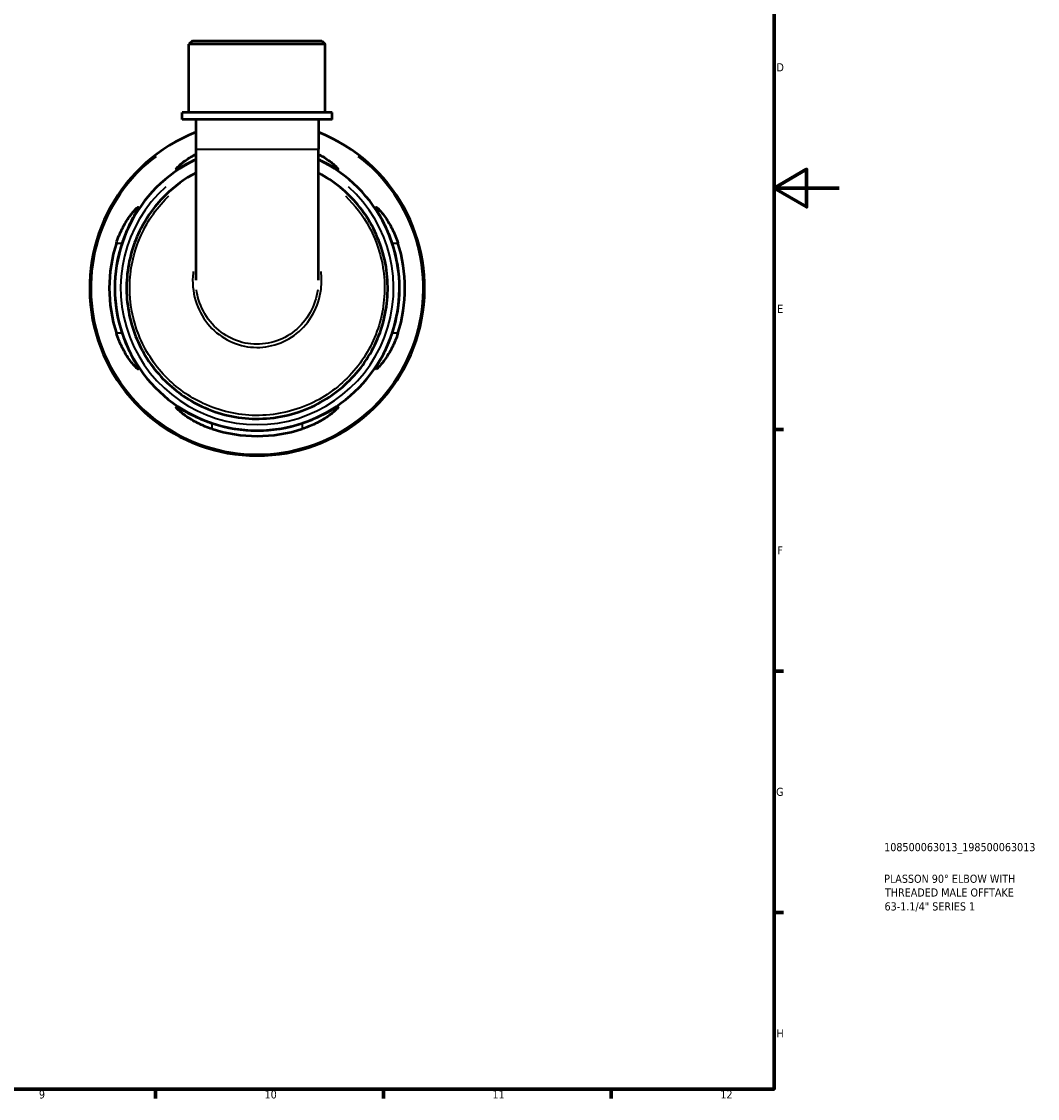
# Model space of a CAD drawing. Header units: millimetres. Extents: x 0 to 902, y 0 to 877.
# Tile 5 of 6: x 590 to 902, y 17 to 348. Entities that reach past the tile are written whole.
import ezdxf

# ---------------------------------------------------------------- set-up
doc = ezdxf.new("R2010")
doc.units = ezdxf.units.MM
for name, color, linetype, lineweight in [('Border (ISO)', 7, 'Continuous', 70), ('Title (ISO)', 7, 'Continuous', 50), ('Visible (ISO)', 7, 'Continuous', 50), ('Visible Narrow (ISO)', 7, 'Continuous', 35)]:
    doc.layers.add(name, color=color, linetype=linetype, lineweight=lineweight)
doc.styles.add('Note Text (ISO)', font='tahoma.ttf')

# ---------------------------------------------------------------- blocks, each defined once
blk = doc.blocks.new('Borders Default Border')
at = {"layer": 'Border (ISO)'}
for p, q in [((821, 222.75), (823.9, 222.75)), ((821, 148.5), (823.9, 148.5)), ((821, 74.25), (823.9, 74.25)), ((630.75, 20), (630.75, 17.1)), ((700.83, 20), (700.83, 17.1)), ((770.92, 20), (770.92, 17.1))]:
    blk.add_line(p, q, dxfattribs=at)
at = {"layer": 'Border (ISO)', "flags": 128}
for points in [[(20, 20), (20, 574), (821, 574), (821, 20), (20, 20)], [(841, 297), (821, 297), (831, 302.77), (831, 291.23), (821, 297)]]:
    blk.add_lwpolyline(points, dxfattribs=at)
at = {"layer": 'Border (ISO)', "color": 232, "true_color": 0xca0064, "char_height": 2.5, "attachment_point": 7, "style": 'Note Text (ISO)'}
for s, insert in [('D', (821.73, 332.88)), ('E', (821.94, 258.63)), ('F', (822, 184.38)), ('G', (821.61, 110.08)), ('H', (821.74, 35.88)), ('9', (594.88, 17.05)), ('10', (664.29, 17.05)), ('11', (734.37, 17.1)), ('12', (804.46, 17.1))]:
    blk.add_mtext(s, dxfattribs=dict(at, insert=insert))
blk = doc.blocks.new('Title Blocks ISO')
at = {"layer": 'Title (ISO)', "color": 232, "true_color": 0xca0064, "style": 'Note Text (ISO)'}
for tag, p in [('PART_NUMBER_001', (33.84, 73.13)), ('DESCRIPTION_001', (33.84, 63.4)), ('DESCRIPTION_002', (34.09, 59.18)), ('DESCRIPTION_003', (33.95, 54.9))]:
    blk.add_attdef(tag, p, '', height=2.5, dxfattribs=at)

msp = doc.modelspace()

# ---------------------------------------------------------------- linework, layer by layer
at = {"layer": 'Visible (ISO)'}
for p, q in [((642.074, 342.241), (641.044, 341.211)), ((682.954, 341.211), (641.044, 341.211)), ((641.044, 320.241), (641.044, 341.211)), ((642.074, 342.241), (681.924, 342.241)), ((681.924, 342.241), (682.954, 341.211)), ((682.954, 320.241), (682.954, 341.211)), ((685.05, 320.241), (638.949, 320.241)), ((638.949, 318.041), (638.949, 320.241)), ((685.05, 318.041), (638.949, 318.041)), ((643.14, 318.041), (643.14, 308.994)), ((680.859, 318.041), (680.859, 308.994)), ((685.05, 318.041), (685.05, 320.241)), ((643.14, 308.994), (643.14, 268.715)), ((680.859, 268.715), (680.859, 308.994))]:
    msp.add_line(p, q, dxfattribs=at)
for radius, start, end in [(51.5, 111.48169, 68.51831), (43.775, 115.52012, 64.47988), (45.465, 162.25088, 197.74912), (43.79, 161.54806, 198.45194), (43.79, 341.54806, 18.45194), (45.465, 342.25088, 17.74912), (43.79, 251.54806, 288.45194), (45.465, 252.25088, 287.74912)]:
    msp.add_arc((661.999, 266.241), radius, start, end, dxfattribs=at)
for points, knots in [([(643.14, 305.784), (642.64, 305.551), (642.16, 305.318), (640.521, 304.495), (639.496, 303.927), (638.169, 303.209), (637.746, 302.988), (637.252, 302.794), (637.133, 302.782), (637.098, 302.922), (637.2, 303.084), (637.697, 303.641), (638.18, 304.092), (639.666, 305.293), (640.797, 306.092), (642.445, 307.053), (642.787, 307.243), (643.14, 307.431)], [-3.3400165, -3.3400165, -3.3400165, -3.3400165, -3.1579725, -3.1579725, -2.6857815, -2.6857815, -2.3575836, -2.3575836, -2.0942089, -2.0942089, -1.8110368, -1.8110368, -1.4230694, -1.4230694, -0.8979734, -0.8979734, -0.766614, -0.766614, -0.766614, -0.766614]), ([(680.859, 307.431), (681.331, 307.179), (681.785, 306.922), (683.498, 305.893), (684.588, 305.101), (685.984, 303.943), (686.423, 303.52), (686.843, 303.018), (686.915, 302.88), (686.831, 302.779), (686.684, 302.811), (686.117, 303.055), (685.639, 303.311), (684.185, 304.101), (683.094, 304.698), (681.53, 305.467), (681.199, 305.626), (680.859, 305.784)], [-3.3855342, -3.3855342, -3.3855342, -3.3855342, -3.209367, -3.209367, -2.6844563, -2.6844563, -2.3019845, -2.3019845, -2.0253087, -2.0253087, -1.7586739, -1.7586739, -1.4150477, -1.4150477, -0.9332676, -0.9332676, -0.8092649, -0.8092649, -0.8092649, -0.8092649]), ([(643.14, 301.708), (639.711, 299.882), (636.546, 297.56), (630.07, 291.168), (627.082, 286.775), (622.997, 277.179), (621.901, 271.98), (621.764, 261.553), (622.724, 256.327), (626.557, 246.629), (629.429, 242.159), (636.462, 234.843), (640.544, 231.924), (650.175, 227.431), (655.85, 226.139), (667.474, 226.006), (673.417, 227.274), (683.747, 232.032), (688.219, 235.326), (695.554, 243.477), (698.389, 248.355), (701.837, 258.755), (702.486, 264.259), (701.55, 275.19), (699.919, 280.607), (694.826, 289.95), (691.521, 293.956), (685.504, 298.928), (683.245, 300.437), (680.858, 301.707)], [-7.365265, -7.365265, -7.365265, -7.365265, -7.0751432, -7.0751432, -6.6856958, -6.6856958, -6.2962671, -6.2962671, -5.906848, -5.906848, -5.5174316, -5.5174316, -5.1489096, -5.1489096, -4.7237733, -4.7237733, -4.2807469, -4.2807469, -3.8743708, -3.8743708, -3.4617545, -3.4617545, -3.0561203, -3.0561203, -2.6424382, -2.6424382, -2.2614426, -2.2614426, -2.059531, -2.059531, -2.059531, -2.059531]), ([(618.698, 280.101), (618.938, 280.851), (619.208, 281.591), (620.122, 283.828), (620.842, 285.235), (622.347, 287.74), (623.139, 288.831), (624.297, 290.226), (624.72, 290.665), (625.222, 291.085), (625.36, 291.157), (625.461, 291.073), (625.429, 290.926), (625.186, 290.359), (624.93, 289.881), (624.139, 288.427), (623.542, 287.337), (622.305, 284.819), (621.663, 283.379), (620.867, 281.28), (620.658, 280.693), (620.46, 280.101)], [-3.9473698, -3.9473698, -3.9473698, -3.9473698, -3.7096209, -3.7096209, -3.209367, -3.209367, -2.6844563, -2.6844563, -2.3019845, -2.3019845, -2.0253087, -2.0253087, -1.7586739, -1.7586739, -1.4150477, -1.4150477, -0.9332676, -0.9332676, -0.4404999, -0.4404999, -0.2526284, -0.2526284, -0.2526284, -0.2526284]), ([(703.538, 280.101), (703.535, 280.112), (703.531, 280.122), (703.26, 280.934), (702.97, 281.727), (702.085, 283.958), (701.452, 285.332), (700.253, 287.719), (699.685, 288.744), (698.967, 290.072), (698.746, 290.494), (698.552, 290.988), (698.54, 291.108), (698.68, 291.142), (698.842, 291.04), (699.399, 290.544), (699.85, 290.061), (701.05, 288.574), (701.849, 287.443), (703.321, 284.921), (704.002, 283.553), (704.846, 281.437), (705.085, 280.773), (705.3, 280.101)], [-3.8955408, -3.8955408, -3.8955408, -3.8955408, -3.8922757, -3.8922757, -3.6389439, -3.6389439, -3.1579725, -3.1579725, -2.6857815, -2.6857815, -2.3575836, -2.3575836, -2.0942089, -2.0942089, -1.8110368, -1.8110368, -1.4230694, -1.4230694, -0.8979734, -0.8979734, -0.4181575, -0.4181575, -0.2054532, -0.2054532, -0.2054532, -0.2054532]), ([(620.46, 252.381), (620.464, 252.371), (620.467, 252.361), (620.739, 251.548), (621.029, 250.756), (621.913, 248.524), (622.547, 247.15), (623.746, 244.763), (624.314, 243.738), (625.032, 242.411), (625.252, 241.988), (625.447, 241.494), (625.458, 241.375), (625.318, 241.341), (625.156, 241.442), (624.599, 241.939), (624.148, 242.422), (622.948, 243.908), (622.149, 245.039), (620.678, 247.562), (619.997, 248.93), (619.152, 251.045), (618.913, 251.71), (618.698, 252.381)], [-3.8955408, -3.8955408, -3.8955408, -3.8955408, -3.8922757, -3.8922757, -3.6389439, -3.6389439, -3.1579725, -3.1579725, -2.6857815, -2.6857815, -2.3575836, -2.3575836, -2.0942089, -2.0942089, -1.8110368, -1.8110368, -1.4230694, -1.4230694, -0.8979734, -0.8979734, -0.4181575, -0.4181575, -0.2054532, -0.2054532, -0.2054532, -0.2054532]), ([(705.3, 252.381), (705.06, 251.632), (704.79, 250.892), (703.877, 248.654), (703.156, 247.248), (701.651, 244.743), (700.859, 243.652), (699.701, 242.257), (699.278, 241.818), (698.776, 241.397), (698.638, 241.325), (698.537, 241.41), (698.569, 241.556), (698.812, 242.123), (699.069, 242.602), (699.859, 244.056), (700.456, 245.146), (701.693, 247.664), (702.335, 249.104), (703.131, 251.202), (703.341, 251.79), (703.538, 252.381)], [-3.9473698, -3.9473698, -3.9473698, -3.9473698, -3.7096209, -3.7096209, -3.209367, -3.209367, -2.6844563, -2.6844563, -2.3019845, -2.3019845, -2.0253087, -2.0253087, -1.7586739, -1.7586739, -1.4150477, -1.4150477, -0.9332676, -0.9332676, -0.4404999, -0.4404999, -0.2526284, -0.2526284, -0.2526284, -0.2526284]), ([(648.139, 222.94), (647.39, 223.18), (646.65, 223.45), (644.412, 224.364), (643.006, 225.084), (640.5, 226.59), (639.41, 227.381), (638.014, 228.539), (637.576, 228.962), (637.155, 229.464), (637.083, 229.602), (637.168, 229.703), (637.314, 229.671), (637.881, 229.428), (638.36, 229.172), (639.814, 228.381), (640.904, 227.784), (643.421, 226.547), (644.861, 225.905), (646.96, 225.109), (647.548, 224.9), (648.139, 224.702)], [-3.9473698, -3.9473698, -3.9473698, -3.9473698, -3.7096209, -3.7096209, -3.209367, -3.209367, -2.6844563, -2.6844563, -2.3019845, -2.3019845, -2.0253087, -2.0253087, -1.7586739, -1.7586739, -1.4150477, -1.4150477, -0.9332676, -0.9332676, -0.4404999, -0.4404999, -0.2526284, -0.2526284, -0.2526284, -0.2526284]), ([(675.859, 224.702), (675.87, 224.706), (675.88, 224.709), (676.692, 224.981), (677.484, 225.271), (679.716, 226.155), (681.09, 226.789), (683.477, 227.988), (684.502, 228.556), (685.83, 229.274), (686.252, 229.494), (686.746, 229.689), (686.866, 229.7), (686.9, 229.56), (686.798, 229.398), (686.302, 228.841), (685.818, 228.39), (684.332, 227.19), (683.201, 226.391), (680.679, 224.92), (679.311, 224.239), (677.195, 223.394), (676.531, 223.155), (675.859, 222.94)], [-3.8955408, -3.8955408, -3.8955408, -3.8955408, -3.8922757, -3.8922757, -3.6389439, -3.6389439, -3.1579725, -3.1579725, -2.6857815, -2.6857815, -2.3575836, -2.3575836, -2.0942089, -2.0942089, -1.8110368, -1.8110368, -1.4230694, -1.4230694, -0.8979734, -0.8979734, -0.4181575, -0.4181575, -0.2054532, -0.2054532, -0.2054532, -0.2054532])]:
    msp.add_open_spline(points, degree=3, knots=knots, dxfattribs=at)
at = {"layer": 'Visible Narrow (ISO)'}
for p, q in [((643.372, 308.994), (680.626, 308.994)), ((618.786, 280.101), (620.372, 280.101)), ((703.626, 280.101), (705.212, 280.101)), ((620.372, 252.381), (618.786, 252.381)), ((705.212, 252.381), (703.626, 252.381)), ((648.139, 223.028), (648.139, 224.614)), ((675.859, 224.614), (675.859, 223.028))]:
    msp.add_line(p, q, dxfattribs=at)
for radius, start, end in [(51.074, 127.50286, 52.49714), (41.972, 132.03063, 47.96937)]:
    msp.add_arc((661.999, 266.241), radius, start, end, dxfattribs=at)
for points, knots in [([(689.184, 294.569), (692.074, 291.78), (694.534, 288.547), (699.024, 280.262), (700.602, 274.971), (701.495, 264.304), (700.853, 258.937), (697.477, 248.801), (694.708, 244.049), (687.551, 236.11), (683.192, 232.904), (673.124, 228.272), (667.333, 227.038), (656.008, 227.167), (650.478, 228.425), (641.092, 232.799), (637.113, 235.641), (630.252, 242.765), (627.448, 247.119), (623.698, 256.57), (622.754, 261.665), (622.868, 271.838), (623.926, 276.914), (627.892, 286.293), (630.799, 290.593), (634.548, 294.313), (634.681, 294.442), (634.814, 294.57)], [2.3355332, 2.3355332, 2.3355332, 2.3355332, 2.6424382, 2.6424382, 3.0561203, 3.0561203, 3.4617545, 3.4617545, 3.8743708, 3.8743708, 4.2807469, 4.2807469, 4.7237733, 4.7237733, 5.1489096, 5.1489096, 5.5174316, 5.5174316, 5.906848, 5.906848, 6.2962671, 6.2962671, 6.6856958, 6.6856958, 7.0751432, 7.0751432, 7.0892632, 7.0892632, 7.0892632, 7.0892632]), ([(642.345, 271.395), (642.325, 271.232), (642.306, 271.07), (641.999, 268.076), (642.252, 265.186), (643.833, 259.859), (645.11, 257.41), (648.455, 253.289), (650.488, 251.592), (655, 249.15), (657.465, 248.384), (662.484, 247.857), (665.034, 248.089), (669.879, 249.512), (672.168, 250.71), (676.182, 253.919), (677.888, 255.95), (680.483, 260.604), (681.331, 263.248), (681.884, 267.758), (681.877, 269.59), (681.652, 271.394)], [-1.6848046, -1.6848046, -1.6848046, -1.6848046, -1.6608826, -1.6608826, -1.244989, -1.244989, -0.8489269, -0.8489269, -0.4690357, -0.4690357, -0.0984465, -0.0984465, 0.2692608, 0.2692608, 0.6401623, 0.6401623, 1.0208316, 1.0208316, 1.4190089, 1.4190089, 1.6847893, 1.6847893, 1.6847893, 1.6847893]), ([(680.64, 265.671), (680.286, 263.229), (679.496, 260.856), (677.093, 256.542), (675.47, 254.609), (671.656, 251.554), (669.482, 250.415), (664.881, 249.062), (662.459, 248.841), (657.694, 249.342), (655.353, 250.071), (651.067, 252.394), (649.135, 254.009), (645.953, 257.933), (644.737, 260.268), (643.715, 263.706), (643.502, 264.682), (643.359, 265.67)], [-1.397387, -1.397387, -1.397387, -1.397387, -1.0208316, -1.0208316, -0.6401623, -0.6401623, -0.2692608, -0.2692608, 0.0984465, 0.0984465, 0.4690357, 0.4690357, 0.8489269, 0.8489269, 1.244989, 1.244989, 1.3973949, 1.3973949, 1.3973949, 1.3973949])]:
    msp.add_open_spline(points, degree=3, knots=knots, dxfattribs=at)

# ---------------------------------------------------------------- block references
msp.add_blockref('Borders Default Border', (0, 0))
msp.add_blockref('Title Blocks ISO', (821, 20)).add_auto_attribs({'PART_NUMBER_001': '108500063013_198500063013', 'DESCRIPTION_001': 'PLASSON 90° ELBOW WITH', 'DESCRIPTION_002': 'THREADED MALE OFFTAKE', 'DESCRIPTION_003': '63-1.1/4" SERIES 1'})

doc.saveas('drawing.dxf')
